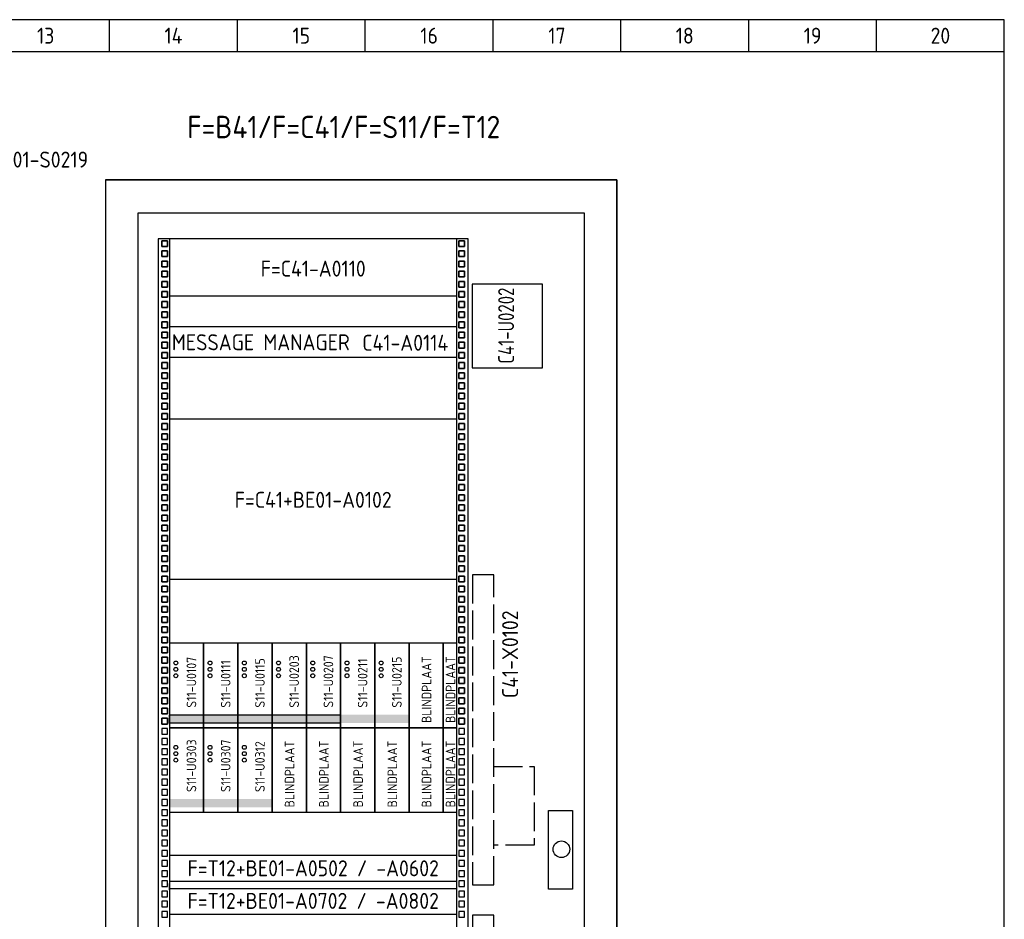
# Model space of a CAD drawing. Header units: millimetres. Extents: x 100 to 4100, y 100 to 2900.
# Tile 5 of 5: x 2559 to 4100, y 1492 to 2900. Entities that reach past the tile are written whole.
import ezdxf
from ezdxf.enums import TextEntityAlignment as Align

# ---------------------------------------------------------------- set-up
doc = ezdxf.new("R2010")
doc.units = ezdxf.units.MM
doc.header["$LTSCALE"] = 15
doc.linetypes.add('ACAD_ISO02W100', pattern=[15, 12, -3])
for name, color, linetype in [('0-25', 7, 'Continuous'), ('0-35', 2, 'Continuous'), ('0-50', 3, 'Continuous'), ('B-25', 7, 'Continuous'), ('B-35', 2, 'Continuous'), ('S-25', 7, 'Continuous')]:
    doc.layers.add(name, color=color, linetype=linetype)
doc.styles.add('ISO', font='iso.shx')
doc.styles.add('ISO25', font='ISO', dxfattribs={"height": 2.5})
doc.styles.get("Standard").update_dxf_attribs({"font": 'iso.shx'})

# ---------------------------------------------------------------- blocks, each defined once
blk = doc.blocks.new('KADERA3')
at = {"layer": '0-25'}
for p, q in [((270, 285), (270, 290)), ((290, 285), (290, 290)), ((310, 285), (310, 290)), ((330, 285), (330, 290)), ((350, 285), (350, 290)), ((370, 285), (370, 290)), ((390, 285), (390, 290)), ((10, 285), (410, 285))]:
    blk.add_line(p, q, dxfattribs=at)
at = {"layer": '0-50'}
blk.add_lwpolyline([(10, 10), (410, 10), (410, 290), (10, 290)], close=True, dxfattribs=at)
at = {"layer": '0-25', "style": 'ISO'}
for tag, p in [('STR1', (20, 287.5)), ('STR2', (40, 287.5)), ('STR3', (60, 287.5)), ('STR4', (80, 287.5)), ('STR5', (100, 287.5)), ('STR6', (120, 287.5)), ('STR7', (140, 287.5)), ('STR8', (160, 287.5)), ('STR9', (180, 287.5)), ('STR10', (200, 287.5)), ('STR11', (220, 287.5)), ('STR12', (240, 287.5)), ('STR13', (260, 287.5)), ('STR14', (280, 287.5)), ('STR15', (300, 287.5)), ('STR16', (320, 287.5)), ('STR17', (340, 287.5)), ('STR18', (360, 287.5)), ('STR19', (380, 287.5)), ('STR20', (400, 287.5)), ('W', (180, 12.5)), ('Z', (310, 12.5)), ('Y', (327.5, 12.5))]:
    blk.add_attdef(tag, text='', height=2.5, dxfattribs=at).set_placement(p, align=Align.MIDDLE)
for tag, p in [('N', (220, 22.5)), ('B', (92.5, 17.5)), ('P', (220, 17.5)), ('C', (92.5, 12.5)), ('U', (220, 12.5)), ('REV', (295, 12.5))]:
    blk.add_attdef(tag, text='', height=2.5, dxfattribs=at).set_placement(p, align=Align.MIDDLE_LEFT)
at = {"layer": '0-35', "style": 'ISO'}
for tag, p in [('X', (178.5, 17.5)), ('FORM', (402.5, 15))]:
    blk.add_attdef(tag, text='', height=3.5, dxfattribs=at).set_placement(p, align=Align.MIDDLE_LEFT)
blk.add_attdef('RNR', text='', height=3.5, dxfattribs=at).set_placement((305, 17.5), align=Align.MIDDLE)
at = {"layer": '0-50', "style": 'ISO'}
for tag, p in [('M', (342.5, 15)), ('O', (365, 15))]:
    blk.add_attdef(tag, text='', height=5, dxfattribs=at).set_placement(p, align=Align.MIDDLE)
blk.add_attdef('Q', text='', height=5, dxfattribs=at).set_placement((382.5, 15), align=Align.MIDDLE_LEFT)

msp = doc.modelspace()

# ---------------------------------------------------------------- hatches: boundary and pattern name
at = {"layer": '0-25'}
for points in [[(2847.2, 1799.5), (2847.2, 1812.5), (2793.6, 1812.5), (2793.6, 1799.5)], [(2900.8, 1799.5), (2900.8, 1812.5), (2847.2, 1812.5), (2847.2, 1799.5)], [(2954.3, 1799.5), (2954.3, 1812.5), (2900.8, 1812.5), (2900.8, 1799.5)], [(3007.9, 1799.5), (3007.9, 1812.5), (2954.3, 1812.5), (2954.3, 1799.5)], [(3061.5, 1799.5), (3061.5, 1812.5), (3007.9, 1812.5), (3007.9, 1799.5)], [(3115, 1812.5), (3061.5, 1812.5), (3061.5, 1799.5), (3115, 1799.5)], [(3168.6, 1799.5), (3168.6, 1812.5), (3115, 1812.5), (3115, 1799.5)], [(2847.2, 1680.5), (2793.6, 1680.5), (2793.6, 1667.5), (2847.2, 1667.5)], [(2900.8, 1667.5), (2900.8, 1680.5), (2847.2, 1680.5), (2847.2, 1667.5)], [(2954.3, 1680.5), (2900.8, 1680.5), (2900.8, 1667.5), (2954.3, 1667.5)]]:
    msp.add_hatch(color=256, dxfattribs=at).paths.add_polyline_path(points)

# ---------------------------------------------------------------- linework, layer by layer
for p, q in [((3443.1, 2597.2), (2744.1, 2597.2)), ((2744.1, 2597.2), (2744.1, 735.7)), ((3443.1, 735.7), (3443.1, 2597.2)), ((2781.6, 2545.2), (2781.6, 2554.2)), ((2781.6, 2554.2), (2790.6, 2554.2)), ((2790.6, 2545.2), (2781.6, 2545.2)), ((2790.6, 2554.2), (2790.6, 2545.2)), ((3246.6, 2545.2), (3246.6, 2554.2)), ((3246.6, 2554.2), (3255.6, 2554.2)), ((3255.6, 2545.2), (3246.6, 2545.2)), ((3255.6, 2554.2), (3255.6, 2545.2)), ((2781.6, 2529.3), (2781.6, 2538.3)), ((2781.6, 2538.3), (2790.6, 2538.3)), ((2790.6, 2529.3), (2781.6, 2529.3)), ((2790.6, 2538.3), (2790.6, 2529.3)), ((3246.6, 2529.3), (3246.6, 2538.3)), ((3246.6, 2538.3), (3255.6, 2538.3)), ((3255.6, 2529.3), (3246.6, 2529.3)), ((3255.6, 2538.3), (3255.6, 2529.3)), ((2781.6, 2513.4), (2781.6, 2522.4)), ((2781.6, 2522.4), (2790.6, 2522.4)), ((2790.6, 2513.4), (2781.6, 2513.4)), ((2790.6, 2522.4), (2790.6, 2513.4)), ((3246.6, 2513.4), (3246.6, 2522.4)), ((3246.6, 2522.4), (3255.6, 2522.4)), ((3255.6, 2513.4), (3246.6, 2513.4)), ((3255.6, 2522.4), (3255.6, 2513.4)), ((2781.6, 2497.5), (2781.6, 2506.5)), ((2781.6, 2506.5), (2790.6, 2506.5)), ((2790.6, 2497.5), (2781.6, 2497.5)), ((2790.6, 2506.5), (2790.6, 2497.5)), ((3246.6, 2497.5), (3246.6, 2506.5)), ((3246.6, 2506.5), (3255.6, 2506.5)), ((3255.6, 2497.5), (3246.6, 2497.5)), ((3255.6, 2506.5), (3255.6, 2497.5)), ((2781.6, 2481.6), (2781.6, 2490.6)), ((2781.6, 2490.6), (2790.6, 2490.6)), ((2790.6, 2481.6), (2781.6, 2481.6)), ((2790.6, 2490.6), (2790.6, 2481.6)), ((3246.6, 2481.6), (3246.6, 2490.6)), ((3246.6, 2490.6), (3255.6, 2490.6)), ((3255.6, 2481.6), (3246.6, 2481.6)), ((3255.6, 2490.6), (3255.6, 2481.6)), ((2781.6, 2465.7), (2781.6, 2474.7)), ((2781.6, 2474.7), (2790.6, 2474.7)), ((2790.6, 2465.7), (2781.6, 2465.7)), ((2790.6, 2474.7), (2790.6, 2465.7)), ((3243.6, 2467.2), (2793.6, 2467.2)), ((3246.6, 2465.7), (3246.6, 2474.7)), ((3246.6, 2474.7), (3255.6, 2474.7)), ((3255.6, 2465.7), (3246.6, 2465.7)), ((3255.6, 2474.7), (3255.6, 2465.7)), ((2781.6, 2449.8), (2781.6, 2458.8)), ((2781.6, 2458.8), (2790.6, 2458.8)), ((2790.6, 2449.8), (2781.6, 2449.8)), ((2790.6, 2458.8), (2790.6, 2449.8)), ((3246.6, 2449.8), (3246.6, 2458.8)), ((3246.6, 2458.8), (3255.6, 2458.8)), ((3255.6, 2449.8), (3246.6, 2449.8)), ((3255.6, 2458.8), (3255.6, 2449.8)), ((2781.6, 2433.9), (2781.6, 2442.9)), ((2781.6, 2442.9), (2790.6, 2442.9)), ((2790.6, 2442.9), (2790.6, 2433.9)), ((3246.6, 2433.9), (3246.6, 2442.9)), ((3246.6, 2442.9), (3255.6, 2442.9)), ((3255.6, 2442.9), (3255.6, 2433.9)), ((2790.6, 2433.9), (2781.6, 2433.9)), ((2781.6, 2418), (2781.6, 2427)), ((2781.6, 2427), (2790.6, 2427)), ((2790.6, 2427), (2790.6, 2418)), ((3243.6, 2419.2), (2793.6, 2419.2)), ((3255.6, 2433.9), (3246.6, 2433.9)), ((3246.6, 2418), (3246.6, 2427)), ((3246.6, 2427), (3255.6, 2427)), ((3255.6, 2427), (3255.6, 2418)), ((2790.6, 2418), (2781.6, 2418)), ((2781.6, 2402.1), (2781.6, 2411.1)), ((2781.6, 2411.1), (2790.6, 2411.1)), ((2790.6, 2411.1), (2790.6, 2402.1)), ((3255.6, 2418), (3246.6, 2418)), ((3246.6, 2402.1), (3246.6, 2411.1)), ((3246.6, 2411.1), (3255.6, 2411.1)), ((3255.6, 2411.1), (3255.6, 2402.1)), ((2790.6, 2402.1), (2781.6, 2402.1)), ((2781.6, 2386.2), (2781.6, 2395.2)), ((2781.6, 2395.2), (2790.6, 2395.2)), ((2790.6, 2395.2), (2790.6, 2386.2)), ((3255.6, 2402.1), (3246.6, 2402.1)), ((3246.6, 2386.2), (3246.6, 2395.2)), ((3246.6, 2395.2), (3255.6, 2395.2)), ((3255.6, 2395.2), (3255.6, 2386.2)), ((2790.6, 2386.2), (2781.6, 2386.2)), ((2781.6, 2370.3), (2781.6, 2379.3)), ((2781.6, 2379.3), (2790.6, 2379.3)), ((2790.6, 2379.3), (2790.6, 2370.3)), ((3255.6, 2386.2), (3246.6, 2386.2)), ((3246.6, 2370.3), (3246.6, 2379.3)), ((3246.6, 2379.3), (3255.6, 2379.3)), ((3255.6, 2379.3), (3255.6, 2370.3)), ((2790.6, 2370.3), (2781.6, 2370.3)), ((2781.6, 2354.4), (2781.6, 2363.4)), ((2781.6, 2363.4), (2790.6, 2363.4)), ((2790.6, 2363.4), (2790.6, 2354.4)), ((3243.6, 2371.2), (2793.6, 2371.2)), ((3255.6, 2370.3), (3246.6, 2370.3)), ((3246.6, 2354.4), (3246.6, 2363.4)), ((3246.6, 2363.4), (3255.6, 2363.4)), ((3255.6, 2363.4), (3255.6, 2354.4)), ((2790.6, 2354.4), (2781.6, 2354.4)), ((2781.6, 2338.5), (2781.6, 2347.5)), ((2781.6, 2347.5), (2790.6, 2347.5)), ((2790.6, 2347.5), (2790.6, 2338.5)), ((3255.6, 2354.4), (3246.6, 2354.4)), ((3246.6, 2338.5), (3246.6, 2347.5)), ((3246.6, 2347.5), (3255.6, 2347.5)), ((3255.6, 2347.5), (3255.6, 2338.5)), ((2790.6, 2338.5), (2781.6, 2338.5)), ((2781.6, 2322.6), (2781.6, 2331.6)), ((2781.6, 2331.6), (2790.6, 2331.6)), ((2790.6, 2331.6), (2790.6, 2322.6)), ((3255.6, 2338.5), (3246.6, 2338.5)), ((3246.6, 2322.6), (3246.6, 2331.6)), ((3246.6, 2331.6), (3255.6, 2331.6)), ((3255.6, 2331.6), (3255.6, 2322.6)), ((2790.6, 2322.6), (2781.6, 2322.6)), ((2781.6, 2306.7), (2781.6, 2315.7)), ((2781.6, 2315.7), (2790.6, 2315.7)), ((2790.6, 2315.7), (2790.6, 2306.7)), ((3255.6, 2322.6), (3246.6, 2322.6)), ((3246.6, 2306.7), (3246.6, 2315.7)), ((3246.6, 2315.7), (3255.6, 2315.7)), ((3255.6, 2315.7), (3255.6, 2306.7)), ((2790.6, 2306.7), (2781.6, 2306.7)), ((2781.6, 2290.8), (2781.6, 2299.8)), ((2781.6, 2299.8), (2790.6, 2299.8)), ((2790.6, 2299.8), (2790.6, 2290.8)), ((3255.6, 2306.7), (3246.6, 2306.7)), ((3246.6, 2290.8), (3246.6, 2299.8)), ((3246.6, 2299.8), (3255.6, 2299.8)), ((3255.6, 2299.8), (3255.6, 2290.8)), ((2790.6, 2290.8), (2781.6, 2290.8)), ((2781.6, 2274.9), (2781.6, 2283.9)), ((2781.6, 2283.9), (2790.6, 2283.9)), ((2790.6, 2283.9), (2790.6, 2274.9)), ((3255.6, 2290.8), (3246.6, 2290.8)), ((3246.6, 2274.9), (3246.6, 2283.9)), ((3246.6, 2283.9), (3255.6, 2283.9)), ((3255.6, 2283.9), (3255.6, 2274.9)), ((2790.6, 2274.9), (2781.6, 2274.9)), ((2781.6, 2259), (2781.6, 2268)), ((2781.6, 2268), (2790.6, 2268)), ((2790.6, 2268), (2790.6, 2259)), ((3243.6, 2275.2), (2793.6, 2275.2)), ((3255.6, 2274.9), (3246.6, 2274.9)), ((3246.6, 2259), (3246.6, 2268)), ((3246.6, 2268), (3255.6, 2268)), ((3255.6, 2268), (3255.6, 2259)), ((2790.6, 2259), (2781.6, 2259)), ((2781.6, 2243.1), (2781.6, 2252.1)), ((2781.6, 2252.1), (2790.6, 2252.1)), ((2790.6, 2252.1), (2790.6, 2243.1)), ((3255.6, 2259), (3246.6, 2259)), ((3246.6, 2243.1), (3246.6, 2252.1)), ((3246.6, 2252.1), (3255.6, 2252.1)), ((3255.6, 2252.1), (3255.6, 2243.1)), ((2790.6, 2243.1), (2781.6, 2243.1)), ((2781.6, 2227.2), (2781.6, 2236.2)), ((2781.6, 2236.2), (2790.6, 2236.2)), ((2790.6, 2236.2), (2790.6, 2227.2)), ((3255.6, 2243.1), (3246.6, 2243.1)), ((3246.6, 2227.2), (3246.6, 2236.2)), ((3246.6, 2236.2), (3255.6, 2236.2)), ((3255.6, 2236.2), (3255.6, 2227.2)), ((2790.6, 2227.2), (2781.6, 2227.2)), ((2781.6, 2211.3), (2781.6, 2220.3)), ((2781.6, 2220.3), (2790.6, 2220.3)), ((2790.6, 2220.3), (2790.6, 2211.3)), ((3255.6, 2227.2), (3246.6, 2227.2)), ((3246.6, 2211.3), (3246.6, 2220.3)), ((3246.6, 2220.3), (3255.6, 2220.3)), ((3255.6, 2220.3), (3255.6, 2211.3)), ((2790.6, 2211.3), (2781.6, 2211.3)), ((2781.6, 2195.4), (2781.6, 2204.4)), ((2781.6, 2204.4), (2790.6, 2204.4)), ((2790.6, 2204.4), (2790.6, 2195.4)), ((3255.6, 2211.3), (3246.6, 2211.3)), ((3246.6, 2195.4), (3246.6, 2204.4)), ((3246.6, 2204.4), (3255.6, 2204.4)), ((3255.6, 2204.4), (3255.6, 2195.4)), ((2790.6, 2195.4), (2781.6, 2195.4)), ((2781.6, 2179.5), (2781.6, 2188.5)), ((2781.6, 2188.5), (2790.6, 2188.5)), ((2790.6, 2188.5), (2790.6, 2179.5)), ((3255.6, 2195.4), (3246.6, 2195.4)), ((3246.6, 2179.5), (3246.6, 2188.5)), ((3246.6, 2188.5), (3255.6, 2188.5)), ((3255.6, 2188.5), (3255.6, 2179.5)), ((2790.6, 2179.5), (2781.6, 2179.5)), ((2781.6, 2163.6), (2781.6, 2172.6)), ((2781.6, 2172.6), (2790.6, 2172.6)), ((2790.6, 2172.6), (2790.6, 2163.6)), ((3255.6, 2179.5), (3246.6, 2179.5)), ((3246.6, 2163.6), (3246.6, 2172.6)), ((3246.6, 2172.6), (3255.6, 2172.6)), ((3255.6, 2172.6), (3255.6, 2163.6)), ((2790.6, 2163.6), (2781.6, 2163.6)), ((3255.6, 2163.6), (3246.6, 2163.6)), ((2781.6, 2147.7), (2781.6, 2156.7)), ((2781.6, 2156.7), (2790.6, 2156.7)), ((2790.6, 2147.7), (2781.6, 2147.7)), ((2790.6, 2156.7), (2790.6, 2147.7)), ((3246.6, 2147.7), (3246.6, 2156.7)), ((3246.6, 2156.7), (3255.6, 2156.7)), ((3255.6, 2147.7), (3246.6, 2147.7)), ((3255.6, 2156.7), (3255.6, 2147.7)), ((2781.6, 2131.8), (2781.6, 2140.8)), ((2781.6, 2140.8), (2790.6, 2140.8)), ((2790.6, 2131.8), (2781.6, 2131.8)), ((2790.6, 2140.8), (2790.6, 2131.8)), ((3246.6, 2131.8), (3246.6, 2140.8)), ((3246.6, 2140.8), (3255.6, 2140.8)), ((3255.6, 2131.8), (3246.6, 2131.8)), ((3255.6, 2140.8), (3255.6, 2131.8)), ((2781.6, 2115.9), (2781.6, 2124.9)), ((2781.6, 2124.9), (2790.6, 2124.9)), ((2790.6, 2115.9), (2781.6, 2115.9)), ((2790.6, 2124.9), (2790.6, 2115.9)), ((3246.6, 2115.9), (3246.6, 2124.9)), ((3246.6, 2124.9), (3255.6, 2124.9)), ((3255.6, 2115.9), (3246.6, 2115.9)), ((3255.6, 2124.9), (3255.6, 2115.9)), ((2781.6, 2100), (2781.6, 2109)), ((2781.6, 2109), (2790.6, 2109)), ((2790.6, 2100), (2781.6, 2100)), ((2790.6, 2109), (2790.6, 2100)), ((3246.6, 2100), (3246.6, 2109)), ((3246.6, 2109), (3255.6, 2109)), ((3255.6, 2100), (3246.6, 2100)), ((3255.6, 2109), (3255.6, 2100)), ((2781.6, 2084.1), (2781.6, 2093.1)), ((2781.6, 2093.1), (2790.6, 2093.1)), ((2790.6, 2084.1), (2781.6, 2084.1)), ((2790.6, 2093.1), (2790.6, 2084.1)), ((3246.6, 2084.1), (3246.6, 2093.1)), ((3246.6, 2093.1), (3255.6, 2093.1)), ((3255.6, 2084.1), (3246.6, 2084.1)), ((3255.6, 2093.1), (3255.6, 2084.1)), ((2781.6, 2068.2), (2781.6, 2077.2)), ((2781.6, 2077.2), (2790.6, 2077.2)), ((2790.6, 2068.2), (2781.6, 2068.2)), ((2790.6, 2077.2), (2790.6, 2068.2)), ((3246.6, 2068.2), (3246.6, 2077.2)), ((3246.6, 2077.2), (3255.6, 2077.2)), ((3255.6, 2068.2), (3246.6, 2068.2)), ((3255.6, 2077.2), (3255.6, 2068.2)), ((2781.6, 2052.3), (2781.6, 2061.3)), ((2781.6, 2061.3), (2790.6, 2061.3)), ((2790.6, 2052.3), (2781.6, 2052.3)), ((2790.6, 2061.3), (2790.6, 2052.3)), ((3246.6, 2052.3), (3246.6, 2061.3)), ((3246.6, 2061.3), (3255.6, 2061.3)), ((3255.6, 2052.3), (3246.6, 2052.3)), ((3255.6, 2061.3), (3255.6, 2052.3)), ((2781.6, 2036.4), (2781.6, 2045.4)), ((2781.6, 2045.4), (2790.6, 2045.4)), ((2790.6, 2036.4), (2781.6, 2036.4)), ((2790.6, 2045.4), (2790.6, 2036.4)), ((3246.6, 2036.4), (3246.6, 2045.4)), ((3246.6, 2045.4), (3255.6, 2045.4)), ((3255.6, 2036.4), (3246.6, 2036.4)), ((3255.6, 2045.4), (3255.6, 2036.4)), ((2781.6, 2020.5), (2781.6, 2029.5)), ((2781.6, 2029.5), (2790.6, 2029.5)), ((2790.6, 2020.5), (2781.6, 2020.5)), ((2790.6, 2029.5), (2790.6, 2020.5)), ((3246.6, 2020.5), (3246.6, 2029.5)), ((3246.6, 2029.5), (3255.6, 2029.5)), ((3255.6, 2020.5), (3246.6, 2020.5)), ((3255.6, 2029.5), (3255.6, 2020.5)), ((2781.6, 2004.6), (2781.6, 2013.6)), ((2781.6, 2013.6), (2790.6, 2013.6)), ((2790.6, 2004.6), (2781.6, 2004.6)), ((2790.6, 2013.6), (2790.6, 2004.6)), ((3246.6, 2004.6), (3246.6, 2013.6)), ((3246.6, 2013.6), (3255.6, 2013.6)), ((3255.6, 2004.6), (3246.6, 2004.6)), ((3255.6, 2013.6), (3255.6, 2004.6)), ((2781.6, 1988.7), (2781.6, 1997.7)), ((2781.6, 1997.7), (2790.6, 1997.7)), ((2790.6, 1988.7), (2781.6, 1988.7)), ((2790.6, 1997.7), (2790.6, 1988.7)), ((3246.6, 1988.7), (3246.6, 1997.7)), ((3246.6, 1997.7), (3255.6, 1997.7)), ((3255.6, 1988.7), (3246.6, 1988.7)), ((3255.6, 1997.7), (3255.6, 1988.7)), ((2781.6, 1972.8), (2781.6, 1981.8)), ((2781.6, 1981.8), (2790.6, 1981.8)), ((2790.6, 1972.8), (2781.6, 1972.8)), ((2790.6, 1981.8), (2790.6, 1972.8)), ((3246.6, 1972.8), (3246.6, 1981.8)), ((3246.6, 1981.8), (3255.6, 1981.8)), ((3255.6, 1972.8), (3246.6, 1972.8)), ((3255.6, 1981.8), (3255.6, 1972.8)), ((2781.6, 1956.9), (2781.6, 1965.9)), ((2781.6, 1965.9), (2790.6, 1965.9)), ((2790.6, 1956.9), (2781.6, 1956.9)), ((2790.6, 1965.9), (2790.6, 1956.9)), ((3246.6, 1956.9), (3246.6, 1965.9)), ((3246.6, 1965.9), (3255.6, 1965.9)), ((3255.6, 1956.9), (3246.6, 1956.9)), ((3255.6, 1965.9), (3255.6, 1956.9)), ((2781.6, 1941), (2781.6, 1950)), ((2781.6, 1950), (2790.6, 1950)), ((2790.6, 1950), (2790.6, 1941)), ((3246.6, 1941), (3246.6, 1950)), ((3246.6, 1950), (3255.6, 1950)), ((3255.6, 1950), (3255.6, 1941)), ((2790.6, 1941), (2781.6, 1941)), ((2781.6, 1925.1), (2781.6, 1934.1)), ((2781.6, 1934.1), (2790.6, 1934.1)), ((2790.6, 1934.1), (2790.6, 1925.1)), ((3255.6, 1941), (3246.6, 1941)), ((3246.6, 1925.1), (3246.6, 1934.1)), ((3246.6, 1934.1), (3255.6, 1934.1)), ((3255.6, 1934.1), (3255.6, 1925.1)), ((2790.6, 1925.1), (2781.6, 1925.1)), ((2781.6, 1909.2), (2781.6, 1918.2)), ((2781.6, 1918.2), (2790.6, 1918.2)), ((2790.6, 1918.2), (2790.6, 1909.2)), ((3255.6, 1925.1), (3246.6, 1925.1)), ((3246.6, 1909.2), (3246.6, 1918.2)), ((3246.6, 1918.2), (3255.6, 1918.2)), ((3255.6, 1918.2), (3255.6, 1909.2)), ((2790.6, 1909.2), (2781.6, 1909.2)), ((2781.6, 1893.3), (2781.6, 1902.3)), ((2781.6, 1902.3), (2790.6, 1902.3)), ((2790.6, 1902.3), (2790.6, 1893.3)), ((3255.6, 1909.2), (3246.6, 1909.2)), ((3246.6, 1893.3), (3246.6, 1902.3)), ((3246.6, 1902.3), (3255.6, 1902.3)), ((3255.6, 1902.3), (3255.6, 1893.3)), ((2790.6, 1893.3), (2781.6, 1893.3)), ((2781.6, 1877.4), (2781.6, 1886.4)), ((2781.6, 1886.4), (2790.6, 1886.4)), ((2790.6, 1886.4), (2790.6, 1877.4)), ((3255.6, 1893.3), (3246.6, 1893.3)), ((3246.6, 1877.4), (3246.6, 1886.4)), ((3246.6, 1886.4), (3255.6, 1886.4)), ((3255.6, 1886.4), (3255.6, 1877.4)), ((2790.6, 1877.4), (2781.6, 1877.4)), ((2781.6, 1861.5), (2781.6, 1870.5)), ((2781.6, 1870.5), (2790.6, 1870.5)), ((2790.6, 1870.5), (2790.6, 1861.5)), ((3255.6, 1877.4), (3246.6, 1877.4)), ((3246.6, 1861.5), (3246.6, 1870.5)), ((3246.6, 1870.5), (3255.6, 1870.5)), ((3255.6, 1870.5), (3255.6, 1861.5)), ((2790.6, 1861.5), (2781.6, 1861.5)), ((2781.6, 1845.6), (2781.6, 1854.6)), ((2781.6, 1854.6), (2790.6, 1854.6)), ((2790.6, 1854.6), (2790.6, 1845.6)), ((3255.6, 1861.5), (3246.6, 1861.5)), ((3246.6, 1845.6), (3246.6, 1854.6)), ((3246.6, 1854.6), (3255.6, 1854.6)), ((3255.6, 1854.6), (3255.6, 1845.6)), ((2790.6, 1845.6), (2781.6, 1845.6)), ((2781.6, 1829.7), (2781.6, 1838.7)), ((2781.6, 1838.7), (2790.6, 1838.7)), ((2790.6, 1838.7), (2790.6, 1829.7)), ((3255.6, 1845.6), (3246.6, 1845.6)), ((3246.6, 1829.7), (3246.6, 1838.7)), ((3246.6, 1838.7), (3255.6, 1838.7)), ((3255.6, 1838.7), (3255.6, 1829.7)), ((2790.6, 1829.7), (2781.6, 1829.7)), ((2781.6, 1813.8), (2781.6, 1822.8)), ((2781.6, 1822.8), (2790.6, 1822.8)), ((2790.6, 1822.8), (2790.6, 1813.8)), ((3255.6, 1829.7), (3246.6, 1829.7)), ((3246.6, 1813.8), (3246.6, 1822.8)), ((3246.6, 1822.8), (3255.6, 1822.8)), ((3255.6, 1822.8), (3255.6, 1813.8)), ((2790.6, 1813.8), (2781.6, 1813.8)), ((2781.6, 1797.9), (2781.6, 1806.9)), ((2781.6, 1806.9), (2790.6, 1806.9)), ((2790.6, 1806.9), (2790.6, 1797.9)), ((3255.6, 1813.8), (3246.6, 1813.8)), ((3246.6, 1797.9), (3246.6, 1806.9)), ((3246.6, 1806.9), (3255.6, 1806.9)), ((3255.6, 1806.9), (3255.6, 1797.9)), ((2790.6, 1797.9), (2781.6, 1797.9)), ((3255.6, 1797.9), (3246.6, 1797.9)), ((2793.6, 1538.5), (2793.6, 1548.5))]:
    msp.add_line(p, q, dxfattribs=at)
for points in [[(2744.1, 735.7), (3443.1, 735.7), (3443.1, 2597.2), (2744.1, 2597.2)], [(2744.1, 701.2), (3443.1, 701.2), (3443.1, 2597.2), (2744.1, 2597.2)], [(2776.1, 775.7), (3261.1, 775.7), (3261.1, 2557.2), (2776.1, 2557.2)], [(2781.6, 2545.2), (2790.6, 2545.2), (2790.6, 2554.2), (2781.6, 2554.2)], [(2793.6, 775.7), (3243.6, 775.7), (3243.6, 2557.2), (2793.6, 2557.2)], [(3246.6, 2545.2), (3255.6, 2545.2), (3255.6, 2554.2), (3246.6, 2554.2)], [(2781.6, 2529.3), (2790.6, 2529.3), (2790.6, 2538.3), (2781.6, 2538.3)], [(3246.6, 2529.3), (3255.6, 2529.3), (3255.6, 2538.3), (3246.6, 2538.3)], [(2781.6, 2513.4), (2790.6, 2513.4), (2790.6, 2522.4), (2781.6, 2522.4)], [(3246.6, 2513.4), (3255.6, 2513.4), (3255.6, 2522.4), (3246.6, 2522.4)], [(2781.6, 2497.5), (2790.6, 2497.5), (2790.6, 2506.5), (2781.6, 2506.5)], [(3246.6, 2497.5), (3255.6, 2497.5), (3255.6, 2506.5), (3246.6, 2506.5)], [(2781.6, 2481.6), (2790.6, 2481.6), (2790.6, 2490.6), (2781.6, 2490.6)], [(3246.6, 2481.6), (3255.6, 2481.6), (3255.6, 2490.6), (3246.6, 2490.6)], [(3267.4, 2355.2), (3377.4, 2355.2), (3377.4, 2486.2), (3267.4, 2486.2)], [(2781.6, 2465.7), (2790.6, 2465.7), (2790.6, 2474.7), (2781.6, 2474.7)], [(3246.6, 2465.7), (3255.6, 2465.7), (3255.6, 2474.7), (3246.6, 2474.7)], [(2781.6, 2449.8), (2790.6, 2449.8), (2790.6, 2458.8), (2781.6, 2458.8)], [(3246.6, 2449.8), (3255.6, 2449.8), (3255.6, 2458.8), (3246.6, 2458.8)], [(2781.6, 2433.9), (2790.6, 2433.9), (2790.6, 2442.9), (2781.6, 2442.9)], [(3246.6, 2433.9), (3255.6, 2433.9), (3255.6, 2442.9), (3246.6, 2442.9)], [(2781.6, 2418), (2790.6, 2418), (2790.6, 2427), (2781.6, 2427)], [(3246.6, 2418), (3255.6, 2418), (3255.6, 2427), (3246.6, 2427)], [(2781.6, 2402.1), (2790.6, 2402.1), (2790.6, 2411.1), (2781.6, 2411.1)], [(3246.6, 2402.1), (3255.6, 2402.1), (3255.6, 2411.1), (3246.6, 2411.1)], [(2781.6, 2386.2), (2790.6, 2386.2), (2790.6, 2395.2), (2781.6, 2395.2)], [(3246.6, 2386.2), (3255.6, 2386.2), (3255.6, 2395.2), (3246.6, 2395.2)], [(2781.6, 2370.3), (2790.6, 2370.3), (2790.6, 2379.3), (2781.6, 2379.3)], [(3246.6, 2370.3), (3255.6, 2370.3), (3255.6, 2379.3), (3246.6, 2379.3)], [(2781.6, 2354.4), (2790.6, 2354.4), (2790.6, 2363.4), (2781.6, 2363.4)], [(3246.6, 2354.4), (3255.6, 2354.4), (3255.6, 2363.4), (3246.6, 2363.4)], [(2781.6, 2338.5), (2790.6, 2338.5), (2790.6, 2347.5), (2781.6, 2347.5)], [(3246.6, 2338.5), (3255.6, 2338.5), (3255.6, 2347.5), (3246.6, 2347.5)], [(2781.6, 2322.6), (2790.6, 2322.6), (2790.6, 2331.6), (2781.6, 2331.6)], [(3246.6, 2322.6), (3255.6, 2322.6), (3255.6, 2331.6), (3246.6, 2331.6)], [(2781.6, 2306.7), (2790.6, 2306.7), (2790.6, 2315.7), (2781.6, 2315.7)], [(3246.6, 2306.7), (3255.6, 2306.7), (3255.6, 2315.7), (3246.6, 2315.7)], [(2781.6, 2290.8), (2790.6, 2290.8), (2790.6, 2299.8), (2781.6, 2299.8)], [(3246.6, 2290.8), (3255.6, 2290.8), (3255.6, 2299.8), (3246.6, 2299.8)], [(2781.6, 2274.9), (2790.6, 2274.9), (2790.6, 2283.9), (2781.6, 2283.9)], [(3246.6, 2274.9), (3255.6, 2274.9), (3255.6, 2283.9), (3246.6, 2283.9)], [(2781.6, 2259), (2790.6, 2259), (2790.6, 2268), (2781.6, 2268)], [(3246.6, 2259), (3255.6, 2259), (3255.6, 2268), (3246.6, 2268)], [(2781.6, 2243.1), (2790.6, 2243.1), (2790.6, 2252.1), (2781.6, 2252.1)], [(3246.6, 2243.1), (3255.6, 2243.1), (3255.6, 2252.1), (3246.6, 2252.1)], [(2781.6, 2227.2), (2790.6, 2227.2), (2790.6, 2236.2), (2781.6, 2236.2)], [(3246.6, 2227.2), (3255.6, 2227.2), (3255.6, 2236.2), (3246.6, 2236.2)], [(2781.6, 2211.3), (2790.6, 2211.3), (2790.6, 2220.3), (2781.6, 2220.3)], [(3246.6, 2211.3), (3255.6, 2211.3), (3255.6, 2220.3), (3246.6, 2220.3)], [(2781.6, 2195.4), (2790.6, 2195.4), (2790.6, 2204.4), (2781.6, 2204.4)], [(3246.6, 2195.4), (3255.6, 2195.4), (3255.6, 2204.4), (3246.6, 2204.4)], [(2781.6, 2179.5), (2790.6, 2179.5), (2790.6, 2188.5), (2781.6, 2188.5)], [(3246.6, 2179.5), (3255.6, 2179.5), (3255.6, 2188.5), (3246.6, 2188.5)], [(2781.6, 2163.6), (2790.6, 2163.6), (2790.6, 2172.6), (2781.6, 2172.6)], [(3246.6, 2163.6), (3255.6, 2163.6), (3255.6, 2172.6), (3246.6, 2172.6)], [(2781.6, 2147.7), (2790.6, 2147.7), (2790.6, 2156.7), (2781.6, 2156.7)], [(3246.6, 2147.7), (3255.6, 2147.7), (3255.6, 2156.7), (3246.6, 2156.7)], [(2781.6, 2131.8), (2790.6, 2131.8), (2790.6, 2140.8), (2781.6, 2140.8)], [(3246.6, 2131.8), (3255.6, 2131.8), (3255.6, 2140.8), (3246.6, 2140.8)], [(2781.6, 2115.9), (2790.6, 2115.9), (2790.6, 2124.9), (2781.6, 2124.9)], [(3246.6, 2115.9), (3255.6, 2115.9), (3255.6, 2124.9), (3246.6, 2124.9)], [(2781.6, 2100), (2790.6, 2100), (2790.6, 2109), (2781.6, 2109)], [(3246.6, 2100), (3255.6, 2100), (3255.6, 2109), (3246.6, 2109)], [(2781.6, 2084.1), (2790.6, 2084.1), (2790.6, 2093.1), (2781.6, 2093.1)], [(3246.6, 2084.1), (3255.6, 2084.1), (3255.6, 2093.1), (3246.6, 2093.1)], [(2781.6, 2068.2), (2790.6, 2068.2), (2790.6, 2077.2), (2781.6, 2077.2)], [(3246.6, 2068.2), (3255.6, 2068.2), (3255.6, 2077.2), (3246.6, 2077.2)], [(2781.6, 2052.3), (2790.6, 2052.3), (2790.6, 2061.3), (2781.6, 2061.3)], [(3246.6, 2052.3), (3255.6, 2052.3), (3255.6, 2061.3), (3246.6, 2061.3)], [(2781.6, 2036.4), (2790.6, 2036.4), (2790.6, 2045.4), (2781.6, 2045.4)], [(3246.6, 2036.4), (3255.6, 2036.4), (3255.6, 2045.4), (3246.6, 2045.4)], [(2781.6, 2020.5), (2790.6, 2020.5), (2790.6, 2029.5), (2781.6, 2029.5)], [(3246.6, 2020.5), (3255.6, 2020.5), (3255.6, 2029.5), (3246.6, 2029.5)], [(2781.6, 2004.6), (2790.6, 2004.6), (2790.6, 2013.6), (2781.6, 2013.6)], [(3246.6, 2004.6), (3255.6, 2004.6), (3255.6, 2013.6), (3246.6, 2013.6)], [(2781.6, 1988.7), (2790.6, 1988.7), (2790.6, 1997.7), (2781.6, 1997.7)], [(3246.6, 1988.7), (3255.6, 1988.7), (3255.6, 1997.7), (3246.6, 1997.7)], [(2781.6, 1972.8), (2790.6, 1972.8), (2790.6, 1981.8), (2781.6, 1981.8)], [(3246.6, 1972.8), (3255.6, 1972.8), (3255.6, 1981.8), (3246.6, 1981.8)], [(2781.6, 1956.9), (2790.6, 1956.9), (2790.6, 1965.9), (2781.6, 1965.9)], [(3246.6, 1956.9), (3255.6, 1956.9), (3255.6, 1965.9), (3246.6, 1965.9)], [(2781.6, 1941), (2790.6, 1941), (2790.6, 1950), (2781.6, 1950)], [(3246.6, 1941), (3255.6, 1941), (3255.6, 1950), (3246.6, 1950)], [(2781.6, 1925.1), (2790.6, 1925.1), (2790.6, 1934.1), (2781.6, 1934.1)], [(3246.6, 1925.1), (3255.6, 1925.1), (3255.6, 1934.1), (3246.6, 1934.1)], [(2781.6, 1909.2), (2790.6, 1909.2), (2790.6, 1918.2), (2781.6, 1918.2)], [(2793.6, 1792.2), (2847.2, 1792.2), (2847.2, 1924.2), (2793.6, 1924.2)], [(2847.2, 1792.2), (2900.8, 1792.2), (2900.8, 1924.2), (2847.2, 1924.2)], [(2900.8, 1792.2), (2954.3, 1792.2), (2954.3, 1924.2), (2900.8, 1924.2)], [(2954.3, 1792.2), (3007.9, 1792.2), (3007.9, 1924.2), (2954.3, 1924.2)], [(3007.9, 1792.2), (3061.5, 1792.2), (3061.5, 1924.2), (3007.9, 1924.2)], [(3061.5, 1792.2), (3115, 1792.2), (3115, 1924.2), (3061.5, 1924.2)], [(3115, 1792.2), (3168.6, 1792.2), (3168.6, 1924.2), (3115, 1924.2)], [(3168.6, 1792.2), (3222.2, 1792.2), (3222.2, 1924.2), (3168.6, 1924.2)], [(3222.2, 1792.2), (3243.6, 1792.2), (3243.6, 1924.2), (3222.2, 1924.2)], [(3246.6, 1909.2), (3255.6, 1909.2), (3255.6, 1918.2), (3246.6, 1918.2)], [(2781.6, 1893.3), (2790.6, 1893.3), (2790.6, 1902.3), (2781.6, 1902.3)], [(3246.6, 1893.3), (3255.6, 1893.3), (3255.6, 1902.3), (3246.6, 1902.3)], [(2781.6, 1877.4), (2790.6, 1877.4), (2790.6, 1886.4), (2781.6, 1886.4)], [(3246.6, 1877.4), (3255.6, 1877.4), (3255.6, 1886.4), (3246.6, 1886.4)], [(2781.6, 1861.5), (2790.6, 1861.5), (2790.6, 1870.5), (2781.6, 1870.5)], [(3246.6, 1861.5), (3255.6, 1861.5), (3255.6, 1870.5), (3246.6, 1870.5)], [(2781.6, 1845.6), (2790.6, 1845.6), (2790.6, 1854.6), (2781.6, 1854.6)], [(3246.6, 1845.6), (3255.6, 1845.6), (3255.6, 1854.6), (3246.6, 1854.6)], [(2781.6, 1829.7), (2790.6, 1829.7), (2790.6, 1838.7), (2781.6, 1838.7)], [(3246.6, 1829.7), (3255.6, 1829.7), (3255.6, 1838.7), (3246.6, 1838.7)], [(2781.6, 1813.8), (2790.6, 1813.8), (2790.6, 1822.8), (2781.6, 1822.8)], [(3246.6, 1813.8), (3255.6, 1813.8), (3255.6, 1822.8), (3246.6, 1822.8)], [(2781.6, 1797.9), (2790.6, 1797.9), (2790.6, 1806.9), (2781.6, 1806.9)], [(2847.2, 1799.5), (2793.6, 1799.5), (2793.6, 1812.5), (2847.2, 1812.5)], [(2900.8, 1799.5), (2847.2, 1799.5), (2847.2, 1812.5), (2900.8, 1812.5)], [(2954.3, 1799.5), (2900.8, 1799.5), (2900.8, 1812.5), (2954.3, 1812.5)], [(3007.9, 1799.5), (2954.3, 1799.5), (2954.3, 1812.5), (3007.9, 1812.5)], [(3061.5, 1799.5), (3007.9, 1799.5), (3007.9, 1812.5), (3061.5, 1812.5)], [(3246.6, 1797.9), (3255.6, 1797.9), (3255.6, 1806.9), (3246.6, 1806.9)], [(2781.6, 1782), (2790.6, 1782), (2790.6, 1791), (2781.6, 1791)], [(2793.6, 1660.2), (2847.2, 1660.2), (2847.2, 1792.2), (2793.6, 1792.2)], [(2847.2, 1660.2), (2900.8, 1660.2), (2900.8, 1792.2), (2847.2, 1792.2)], [(2900.8, 1660.2), (2954.3, 1660.2), (2954.3, 1792.2), (2900.8, 1792.2)], [(2954.3, 1660.2), (3007.9, 1660.2), (3007.9, 1792.2), (2954.3, 1792.2)], [(3007.9, 1660.2), (3061.5, 1660.2), (3061.5, 1792.2), (3007.9, 1792.2)], [(3061.5, 1660.2), (3115, 1660.2), (3115, 1792.2), (3061.5, 1792.2)], [(3115, 1660.2), (3168.6, 1660.2), (3168.6, 1792.2), (3115, 1792.2)], [(3168.6, 1660.2), (3222.2, 1660.2), (3222.2, 1792.2), (3168.6, 1792.2)], [(3222.2, 1660.2), (3243.6, 1660.2), (3243.6, 1792.2), (3222.2, 1792.2)], [(3246.6, 1782), (3255.6, 1782), (3255.6, 1791), (3246.6, 1791)], [(2781.6, 1766.1), (2790.6, 1766.1), (2790.6, 1775.1), (2781.6, 1775.1)], [(3246.6, 1766.1), (3255.6, 1766.1), (3255.6, 1775.1), (3246.6, 1775.1)], [(2781.6, 1750.2), (2790.6, 1750.2), (2790.6, 1759.2), (2781.6, 1759.2)], [(3246.6, 1750.2), (3255.6, 1750.2), (3255.6, 1759.2), (3246.6, 1759.2)], [(2781.6, 1734.3), (2790.6, 1734.3), (2790.6, 1743.3), (2781.6, 1743.3)], [(3246.6, 1734.3), (3255.6, 1734.3), (3255.6, 1743.3), (3246.6, 1743.3)], [(2781.6, 1718.4), (2790.6, 1718.4), (2790.6, 1727.4), (2781.6, 1727.4)], [(3246.6, 1718.4), (3255.6, 1718.4), (3255.6, 1727.4), (3246.6, 1727.4)], [(2781.6, 1702.5), (2790.6, 1702.5), (2790.6, 1711.5), (2781.6, 1711.5)], [(3246.6, 1702.5), (3255.6, 1702.5), (3255.6, 1711.5), (3246.6, 1711.5)], [(2781.6, 1686.6), (2790.6, 1686.6), (2790.6, 1695.6), (2781.6, 1695.6)], [(3246.6, 1686.6), (3255.6, 1686.6), (3255.6, 1695.6), (3246.6, 1695.6)], [(2781.6, 1670.7), (2790.6, 1670.7), (2790.6, 1679.7), (2781.6, 1679.7)], [(3246.6, 1670.7), (3255.6, 1670.7), (3255.6, 1679.7), (3246.6, 1679.7)], [(2781.6, 1654.8), (2790.6, 1654.8), (2790.6, 1663.8), (2781.6, 1663.8)], [(3246.6, 1654.8), (3255.6, 1654.8), (3255.6, 1663.8), (3246.6, 1663.8)], [(3386.8, 1662.6), (3424.3, 1662.6), (3424.3, 1539.4), (3386.8, 1539.4)], [(2781.6, 1638.9), (2790.6, 1638.9), (2790.6, 1647.9), (2781.6, 1647.9)], [(3246.6, 1638.9), (3255.6, 1638.9), (3255.6, 1647.9), (3246.6, 1647.9)], [(2781.6, 1623), (2790.6, 1623), (2790.6, 1632), (2781.6, 1632)], [(3246.6, 1623), (3255.6, 1623), (3255.6, 1632), (3246.6, 1632)], [(2781.6, 1607.1), (2790.6, 1607.1), (2790.6, 1616.1), (2781.6, 1616.1)], [(3246.6, 1607.1), (3255.6, 1607.1), (3255.6, 1616.1), (3246.6, 1616.1)], [(2781.6, 1591.2), (2790.6, 1591.2), (2790.6, 1600.2), (2781.6, 1600.2)], [(2793.6, 1552.2), (3243.6, 1552.2), (3243.6, 1592.2), (2793.6, 1592.2)], [(3246.6, 1591.2), (3255.6, 1591.2), (3255.6, 1600.2), (3246.6, 1600.2)], [(2781.6, 1575.3), (2790.6, 1575.3), (2790.6, 1584.3), (2781.6, 1584.3)], [(3246.6, 1575.3), (3255.6, 1575.3), (3255.6, 1584.3), (3246.6, 1584.3)], [(2781.6, 1559.4), (2790.6, 1559.4), (2790.6, 1568.4), (2781.6, 1568.4)], [(3246.6, 1559.4), (3255.6, 1559.4), (3255.6, 1568.4), (3246.6, 1568.4)], [(2781.6, 1543.5), (2790.6, 1543.5), (2790.6, 1552.5), (2781.6, 1552.5)], [(3246.6, 1543.5), (3255.6, 1543.5), (3255.6, 1552.5), (3246.6, 1552.5)], [(2781.6, 1527.6), (2790.6, 1527.6), (2790.6, 1536.6), (2781.6, 1536.6)], [(2793.6, 1500.2), (3243.6, 1500.2), (3243.6, 1540.2), (2793.6, 1540.2)], [(3246.6, 1527.6), (3255.6, 1527.6), (3255.6, 1536.6), (3246.6, 1536.6)], [(2781.6, 1511.7), (2790.6, 1511.7), (2790.6, 1520.7), (2781.6, 1520.7)], [(3246.6, 1511.7), (3255.6, 1511.7), (3255.6, 1520.7), (3246.6, 1520.7)], [(2781.6, 1495.8), (2790.6, 1495.8), (2790.6, 1504.8), (2781.6, 1504.8)], [(3246.6, 1495.8), (3255.6, 1495.8), (3255.6, 1504.8), (3246.6, 1504.8)]]:
    msp.add_lwpolyline(points, close=True, dxfattribs=at)
at = {"layer": '0-25', "linetype": 'ACAD_ISO02W100', "ltscale": 0.25}
for points in [[(3268, 1546.4), (3301, 1546.4), (3301, 2031.6), (3268, 2031.6)], [(3268, 960.5), (3301, 960.5), (3301, 1498.7), (3268, 1498.7)]]:
    msp.add_lwpolyline(points, close=True, dxfattribs=at)
msp.add_lwpolyline([(3301, 1731.6), (3364.3, 1731.6), (3364.3, 1608.4), (3301, 1608.4)], dxfattribs=at)
at = {"layer": '0-25'}
for centre, radius in [((2803.6, 1893.5), 3.04), ((2857.2, 1893.5), 3.04), ((2910.8, 1893.5), 3.04), ((2964.3, 1893.5), 3.04), ((3017.9, 1893.5), 3.04), ((3071.5, 1893.5), 3.04), ((3125, 1893.5), 3.04), ((2803.6, 1883.5), 3.04), ((2857.2, 1883.5), 3.04), ((2910.8, 1883.5), 3.04), ((2964.3, 1883.5), 3.04), ((3017.9, 1883.5), 3.04), ((3071.5, 1883.5), 3.04), ((3125, 1883.5), 3.04), ((2803.6, 1873.5), 3.04), ((2857.2, 1873.5), 3.04), ((2910.8, 1873.5), 3.04), ((2964.3, 1873.5), 3.04), ((3017.9, 1873.5), 3.04), ((3071.5, 1873.5), 3.04), ((3125, 1873.5), 3.04), ((2803.6, 1761.5), 3.04), ((2857.2, 1761.5), 3.04), ((2910.8, 1761.5), 3.04), ((2803.6, 1751.5), 3.04), ((2803.6, 1741.5), 3.04), ((2857.2, 1751.5), 3.04), ((2857.2, 1741.5), 3.04), ((2910.8, 1751.5), 3.04), ((2910.8, 1741.5), 3.04), ((3407, 1602), 13)]:
    msp.add_circle(centre, radius, dxfattribs=at)
at = {"layer": '0-50'}
for p, q in [((2693.6, 2649.2), (3493.6, 2649.2)), ((2693.6, 2649.2), (2693.6, 549.2)), ((3493.6, 2649.2), (3493.6, 549.2))]:
    msp.add_line(p, q, dxfattribs=at)
msp.add_lwpolyline([(2693.6, 649.2), (3493.6, 649.2), (3493.6, 2649.2), (2693.6, 2649.2)], close=True, dxfattribs=at)
at = {"layer": 'B-25'}
msp.add_line((3243.6, 2024.2), (2793.6, 2024.2), dxfattribs=at)

# ---------------------------------------------------------------- block references
at = {"layer": 'S-25'}
ref = msp.add_blockref('KADERA3', (0, 0), dxfattribs=dict(at, xscale=10, yscale=10, zscale=10))
ref.add_attrib('STR13', '13', dxfattribs={"layer": '0-25', "height": 25, "style": 'ISO'}).set_placement((2600, 2875), align=Align.MIDDLE)
ref.add_attrib('STR14', '14', dxfattribs={"layer": '0-25', "height": 25, "style": 'ISO'}).set_placement((2800, 2875), align=Align.MIDDLE)
ref.add_attrib('STR15', '15', dxfattribs={"layer": '0-25', "height": 25, "style": 'ISO'}).set_placement((3000, 2875), align=Align.MIDDLE)
ref.add_attrib('STR16', '16', dxfattribs={"layer": '0-25', "height": 25, "style": 'ISO'}).set_placement((3200, 2875), align=Align.MIDDLE)
ref.add_attrib('STR17', '17', dxfattribs={"layer": '0-25', "height": 25, "style": 'ISO'}).set_placement((3400, 2875), align=Align.MIDDLE)
ref.add_attrib('STR18', '18', dxfattribs={"layer": '0-25', "height": 25, "style": 'ISO'}).set_placement((3600, 2875), align=Align.MIDDLE)
ref.add_attrib('STR19', '19', dxfattribs={"layer": '0-25', "height": 25, "style": 'ISO'}).set_placement((3800, 2875), align=Align.MIDDLE)
ref.add_attrib('STR20', '20', dxfattribs={"layer": '0-25', "height": 25, "style": 'ISO'}).set_placement((4000, 2875), align=Align.MIDDLE)

# ---------------------------------------------------------------- texts
at = {"layer": '0-25', "style": 'ISO25'}
for s, p in [('S11-U0107', (2828.1, 1823.5)), ('S11-U0111', (2881.7, 1823.5)), ('S11-U0115', (2935.3, 1823.5)), ('S11-U0203', (2988.8, 1823.5)), ('S11-U0207', (3042.4, 1823.5)), ('S11-U0211', (3096, 1823.5)), ('S11-U0215', (3149.5, 1823.5)), ('BLINDPLAAT', (3196, 1799.5)), ('BLINDPLAAT', (3233.5, 1799.5)), ('S11-U0303', (2828.1, 1691.5)), ('S11-U0307', (2881.7, 1691.5)), ('S11-U0312', (2935.3, 1691.5)), ('BLINDPLAAT', (2981.7, 1667.5)), ('BLINDPLAAT', (3035.3, 1667.5)), ('BLINDPLAAT', (3088.8, 1667.5)), ('BLINDPLAAT', (3142.4, 1667.5)), ('BLINDPLAAT', (3196, 1667.5)), ('BLINDPLAAT', (3233.5, 1667.5))]:
    msp.add_text(s, height=15, rotation=90, dxfattribs=at).set_placement(p, align=Align.MIDDLE_LEFT)
at = {"layer": '0-25'}
for s, p in [('F=T12+BE01-A0502 / -A0602', (3018.6, 1572.2)), ('F=T12+BE01-A0702 / -A0802', (3018.6, 1521.2))]:
    msp.add_text(s, height=25, dxfattribs=at).set_placement(p, align=Align.MIDDLE_CENTER)
at = {"layer": 'B-25'}
msp.add_text('F=U11+BE01-S0219', height=25, dxfattribs=at).set_placement((2545.5, 2668.6), align=Align.CENTER)
for s, p in [('F=C41-A0110', (3018.6, 2510.5)), ('MESSAGE MANAGER', (2936.6, 2395.3)), ('C41-A0114', (3162.6, 2394.5)), ('F=C41+BE01-A0102', (3018.6, 2148.8))]:
    msp.add_text(s, height=25, dxfattribs=at).set_placement(p, align=Align.MIDDLE_CENTER)
at = {"layer": 'B-25', "width": 0.803647}
msp.add_text('C41-U0202', height=25, rotation=90, dxfattribs=at).set_placement((3333, 2361.7), (3333, 2480.8), align=Align.FIT)
at = {"layer": 'B-25'}
msp.add_text('C41-X0102', height=25, rotation=90, dxfattribs=at).set_placement((3339.2, 1838.5))
at = {"layer": 'B-35'}
msp.add_text('F=B41/F=C41/F=S11/F=T12', height=35, dxfattribs=at).set_placement((3066.4, 2714.6), align=Align.CENTER)

doc.saveas('drawing.dxf')
